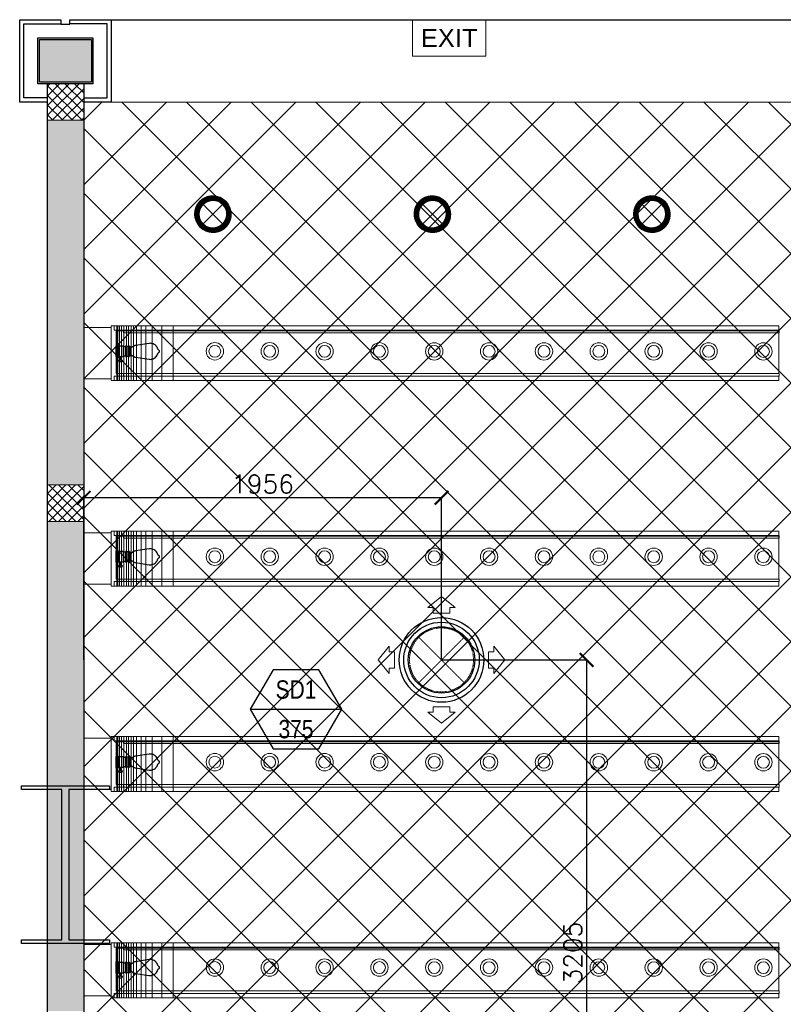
# Model space of a CAD drawing. Header units: millimetres. Extents: x -150 to 72073, y -3152 to 13830.
# Tile 4 of 19: x -150 to 4025, y 8447 to 13830. Entities that reach past the tile are written whole.
import ezdxf
from ezdxf.enums import TextEntityAlignment as Align

# ---------------------------------------------------------------- set-up
doc = ezdxf.new("R2010")
doc.units = ezdxf.units.MM
doc.header["$PDMODE"] = 34
doc.linetypes.add('HIDDEN', pattern=[0.375, 0.25, -0.125])
for name, color, linetype in [('A-ANNO-DIMS-30', 7, 'Continuous'), ('Column', 4, 'Continuous'), ('Legend', 7, 'Continuous')]:
    doc.layers.add(name, color=color, linetype=linetype)
for name, color, linetype, lineweight, true_color in [('A-CEILING-01', 7, 'Continuous', 5, 0xd56ca8), ('ACMV-SA-DUCT', 200, 'Continuous', 20, 0xbf00ff), ('ACMV-SA-FLOW-ARROW', 200, 'Continuous', 20, 0xbf00ff), ('M-MEP-ELLG-LIGHT', 5, 'Continuous', 15, 0x0000ff), ('XR-CP-DS$0$A-DOWN LIG', 9, 'Continuous', 0, 0x808080), ('XR-CP-DS$0$Level 24', 9, 'Continuous', 0, 0x808080)]:
    doc.layers.add(name, color=color, linetype=linetype, lineweight=lineweight, true_color=true_color)
for name, color, linetype, lineweight in [('A-CLMN P', 1, 'Continuous', 30), ('A-LIGHT', 1, 'Continuous', 5), ('A-Wall & Column', 2, 'Continuous', 0), ('ND_26_HATCH', 8, 'Continuous', 13)]:
    doc.layers.add(name, color=color, linetype=linetype, lineweight=lineweight)
doc.layers.add('ACMV-GRD', color=30, linetype='Continuous', true_color=0xff7f00)
doc.layers.add('RCP LAYOUT', color=9, linetype='Continuous', true_color=0x808080)
doc.styles.add('Arial Narrow', font='ARIALN.TTF')
doc.styles.add('Romans', font='Romans.shx')
doc.styles.get("Standard").update_dxf_attribs({"font": 'arial.ttf'})
doc.dimstyles.new('ISO-25', dxfattribs={"dimtxt": 2.5, "dimasz": 2.5, "dimexe": 1.25, "dimexo": 0.625, "dimtad": 1, "dimtxsty": 'Standard', "dimcen": 2.5, "dimadec": 0, "dimazin": 0, "dimtfac": 1, "dimtmove": 0, "dimatfit": 3, "dimfxl": 1, "dimarcsym": 0})
pattern_1 = [(45, (451552.75, 162145.904), (-26.5165043, 26.5165043), []), (135, (451552.75, 162145.904), (-26.5165043, -26.5165043), [])]

# ---------------------------------------------------------------- blocks, each defined once
blk = doc.blocks.new('A$C81f607aa')
at = {"layer": 'ND_26_HATCH', "lineweight": -3, "true_color": 0x808080, "transparency": 33554687}
h = blk.add_hatch(color=8, dxfattribs=at)
h.dxf.hatch_style = 1
h.paths.add_polyline_path([(-14958, 13722), (-15242, 13722), (-15242, 13488), (-14958, 13488)])
at = {"layer": 'ND_26_HATCH', "lineweight": -3, "true_color": 0x808080}
h = blk.add_hatch(dxfattribs=at)
h.set_pattern_fill('ANSI37', color=8, scale=300)
h.set_pattern_definition(pattern_1)
h.paths.add_polyline_path([(-15000, 13480), (-15200, 13480), (-15200, 13280), (-15000, 13280)])
at = {"layer": 'ND_26_HATCH', "lineweight": -3, "true_color": 0x808080, "transparency": 33554687}
h = blk.add_hatch(color=8, dxfattribs=at)
h.dxf.hatch_style = 1
h.paths.add_polyline_path([(-15000, 13280), (-15200, 13280), (-15200, 0), (-11010, 0), (-11010, 650), (-10810, 650), (-10810, 850), (-11210, 850), (-11210, 200), (-15000, 200), (-15000, 8735.8), (-15000, 8835.8), (-15000, 9585.8), (-15000, 9685.8), (-15000, 10435.8), (-15000, 10535.8), (-15000, 11285.8), (-15000, 11385.8), (-15000, 12135.8), (-15000, 12235.8)])
h.paths.add_polyline_path([(-15200, 11087.2), (-15000, 11087.2), (-15000, 11287.2), (-15200, 11287.2)], flags=17)
h.paths.add_polyline_path([(-15200, 8211.4), (-15000, 8211.4), (-15000, 8411.4), (-15200, 8411.4)], flags=17)
h.paths.add_polyline_path([(-15200, 5830), (-15000, 5830), (-15000, 6030), (-15200, 6030)], flags=17)
h.paths.add_polyline_path([(-15200, 3420), (-15000, 3420), (-15000, 3620), (-15200, 3620)], flags=17)
h.paths.add_polyline_path([(-15200, 0), (-15000, 0), (-15000, 200), (-15200, 200)], flags=17)
h.paths.add_polyline_path([(-13205, 0.3), (-13005, 0.3), (-13005, 200.3), (-13205, 200.3)], flags=16)
h.paths.add_polyline_path([(-11210, 0), (-11010, 0), (-11010, 200), (-11210, 200)], flags=17)
h.paths.add_polyline_path([(-11010, 650), (-10810, 650), (-10810, 850), (-11010, 850)], flags=17)
at = {"layer": 'ND_26_HATCH', "lineweight": -3, "true_color": 0x808080}
h = blk.add_hatch(dxfattribs=at)
h.set_pattern_fill('ANSI37', color=8, scale=300)
h.set_pattern_definition(pattern_1)
h.paths.add_polyline_path([(-15000, 11087.2), (-15000, 11287.2), (-15200, 11287.2), (-15200, 11087.2)])
at = {"layer": 'A-CLMN P', "color": 8, "lineweight": 25, "true_color": 0x808080}
for points in [[(-15200, 13380), (-15350, 13380), (-15350, 13830), (-15125, 13830), (-15125, 13805), (-15075, 13805), (-15075, 13830), (-14850, 13830), (-14850, 13380), (-15000, 13380)], [(-15200, 13402), (-15328, 13402), (-15328, 13808), (-15127, 13808)], [(-15000, 13402), (-14872, 13402), (-14872, 13808), (-15073, 13808)]]:
    blk.add_lwpolyline(points, dxfattribs=at)
for points in [[(-15250, 13730), (-14950, 13730), (-14950, 13480), (-15250, 13480)], [(-15242, 13722), (-14958, 13722), (-14958, 13488), (-15242, 13488)]]:
    blk.add_lwpolyline(points, close=True, dxfattribs=at)
at = {"layer": 'A-Wall & Column', "color": 8, "lineweight": -3, "true_color": 0x808080}
for p, q in [((-15200, 13480), (-15200, 0)), ((-15000, 13480), (-15000, 200))]:
    blk.add_line(p, q, dxfattribs=at)
blk.add_lwpolyline([(-14850, 13830), (2000, 13830)], dxfattribs=at)
at = {"layer": 'A-Wall & Column', "color": 8, "true_color": 0x808080}
for points in [[(-15200, 13280), (-15000, 13280), (-15000, 13480), (-15200, 13480)], [(-15200, 11087.2), (-15000, 11087.2), (-15000, 11287.2), (-15200, 11287.2)]]:
    blk.add_lwpolyline(points, close=True, dxfattribs=at)
at = {"layer": 'Column', "color": 8, "lineweight": -3, "true_color": 0x808080}
blk.add_lwpolyline([(-15119.5, 9621.8), (-15340.5, 9621.8), (-15340.5, 9641.8), (-14859.5, 9641.8), (-14859.5, 9621.8), (-15080.5, 9621.8), (-15080.5, 8799.8), (-14859.5, 8799.8), (-14859.5, 8779.8), (-15340.5, 8779.8), (-15340.5, 8799.8), (-15119.5, 8799.8)], close=True, dxfattribs=at)
blk = doc.blocks.new('XR-CP-DS$0$LIGHTSSS')
at = {"layer": 'XR-CP-DS$0$A-DOWN LIG', "color": 253}
for p, q in [((-376912, -150024.1), (-376912, -150324.1)), ((-376906.1, -150024.1), (-376906.1, -150324.1)), ((-376897.5, -150024.1), (-376897.5, -150324.1)), ((-376887.4, -150024.1), (-376887.4, -150324.1)), ((-376873.2, -150024.1), (-376873.2, -150324.1)), ((-376859.8, -150024.1), (-376859.8, -150324.1)), ((-376847.7, -150024.1), (-376847.7, -150324.1)), ((-376834.6, -150024.1), (-376834.6, -150324.1)), ((-376820.7, -150024.1), (-376820.7, -150324.1)), ((-376804.7, -150024.1), (-376804.7, -150324.1)), ((-376778.9, -150024.1), (-376778.9, -150324.1)), ((-376752.8, -150024.1), (-376752.8, -150324.1)), ((-376718.3, -150024.1), (-376718.3, -150324.1)), ((-376665.4, -150024.1), (-376665.4, -150324.1)), ((-376603.6, -150024.1), (-376603.6, -150324.1)), ((-376912, -151147.1), (-376912, -151447.1)), ((-376906.1, -151147.1), (-376906.1, -151447.1)), ((-376897.5, -151147.1), (-376897.5, -151447.1)), ((-376887.4, -151147.1), (-376887.4, -151447.1)), ((-376873.2, -151147.1), (-376873.2, -151447.1)), ((-376859.8, -151147.1), (-376859.8, -151447.1)), ((-376847.7, -151147.1), (-376847.7, -151447.1)), ((-376834.6, -151147.1), (-376834.6, -151447.1)), ((-376820.7, -151147.1), (-376820.7, -151447.1)), ((-376804.7, -151147.1), (-376804.7, -151447.1)), ((-376778.9, -151147.1), (-376778.9, -151447.1)), ((-376752.8, -151147.1), (-376752.8, -151447.1)), ((-376718.3, -151147.1), (-376718.3, -151447.1)), ((-376665.4, -151147.1), (-376665.4, -151447.1)), ((-376603.6, -151147.1), (-376603.6, -151447.1)), ((-376912, -152270.1), (-376912, -152570.1)), ((-376906.1, -152270.1), (-376906.1, -152570.1)), ((-376897.5, -152270.1), (-376897.5, -152570.1)), ((-376887.4, -152270.1), (-376887.4, -152570.1)), ((-376873.2, -152270.1), (-376873.2, -152570.1)), ((-376859.8, -152270.1), (-376859.8, -152570.1)), ((-376847.7, -152270.1), (-376847.7, -152570.1)), ((-376834.6, -152270.1), (-376834.6, -152570.1)), ((-376820.7, -152270.1), (-376820.7, -152570.1)), ((-376804.7, -152270.1), (-376804.7, -152570.1)), ((-376778.9, -152270.1), (-376778.9, -152570.1)), ((-376752.8, -152270.1), (-376752.8, -152570.1)), ((-376718.3, -152270.1), (-376718.3, -152570.1)), ((-376665.4, -152270.1), (-376665.4, -152570.1)), ((-376603.6, -152270.1), (-376603.6, -152570.1)), ((-376912, -153398.1), (-376912, -153698.1)), ((-376906.1, -153398.1), (-376906.1, -153698.1)), ((-376897.5, -153398.1), (-376897.5, -153698.1)), ((-376887.4, -153398.1), (-376887.4, -153698.1)), ((-376873.2, -153398.1), (-376873.2, -153698.1)), ((-376859.8, -153398.1), (-376859.8, -153698.1)), ((-376847.7, -153398.1), (-376847.7, -153698.1)), ((-376834.6, -153398.1), (-376834.6, -153698.1)), ((-376820.7, -153398.1), (-376820.7, -153698.1)), ((-376804.7, -153398.1), (-376804.7, -153698.1)), ((-376778.9, -153398.1), (-376778.9, -153698.1)), ((-376752.8, -153398.1), (-376752.8, -153698.1)), ((-376718.3, -153398.1), (-376718.3, -153698.1)), ((-376665.4, -153398.1), (-376665.4, -153698.1)), ((-376603.6, -153398.1), (-376603.6, -153698.1))]:
    blk.add_line(p, q, dxfattribs=at)
for points in [[(-376943.2, -150033.3), (-377093.2, -150033.3), (-377093.2, -150314.1), (-376943.2, -150314.1)], [(-373292.8, -150024.1), (-376926.1, -150024.1), (-376926.1, -150047.8), (-373292.8, -150047.8)], [(-373292.4, -150052.2), (-376915, -150052.2), (-376915, -150285.9), (-373292.4, -150285.9)], [(-373291.4, -150047.8), (-376875.2, -150047.8), (-376875.2, -150062.2), (-373291.4, -150062.2)], [(-373291.4, -150300.3), (-376875.2, -150300.3), (-376875.2, -150285.9), (-373291.4, -150285.9)], [(-373292.8, -150324.1), (-376926.1, -150324.1), (-376926.1, -150300.3), (-373292.8, -150300.3)], [(-373292.8, -151147.1), (-376926.1, -151147.1), (-376926.1, -151170.8), (-373292.8, -151170.8)], [(-376943.2, -151156.3), (-377093.2, -151156.3), (-377093.2, -151437.1), (-376943.2, -151437.1)], [(-373292.4, -151175.2), (-376915, -151175.2), (-376915, -151408.9), (-373292.4, -151408.9)], [(-373291.4, -151170.8), (-376875.2, -151170.8), (-376875.2, -151185.2), (-373291.4, -151185.2)], [(-373291.4, -151423.3), (-376875.2, -151423.3), (-376875.2, -151408.9), (-373291.4, -151408.9)], [(-373292.8, -151447.1), (-376926.1, -151447.1), (-376926.1, -151423.3), (-373292.8, -151423.3)], [(-376943.2, -152279.3), (-377093.2, -152279.3), (-377093.2, -152560.1), (-376943.2, -152560.1)], [(-373292.8, -152270.1), (-376926.1, -152270.1), (-376926.1, -152293.8), (-373292.8, -152293.8)], [(-373292.4, -152298.2), (-376915, -152298.2), (-376915, -152531.9), (-373292.4, -152531.9)], [(-373291.4, -152293.8), (-376875.2, -152293.8), (-376875.2, -152308.2), (-373291.4, -152308.2)], [(-373292.8, -152570.1), (-376926.1, -152570.1), (-376926.1, -152546.3), (-373292.8, -152546.3)], [(-373291.4, -152546.3), (-376875.2, -152546.3), (-376875.2, -152531.9), (-373291.4, -152531.9)], [(-376943.2, -153407.3), (-377093.2, -153407.3), (-377093.2, -153688.1), (-376943.2, -153688.1)], [(-373292.8, -153398.1), (-376926.1, -153398.1), (-376926.1, -153421.8), (-373292.8, -153421.8)], [(-373292.4, -153426.2), (-376915, -153426.2), (-376915, -153659.9), (-373292.4, -153659.9)], [(-373291.4, -153421.8), (-376875.2, -153421.8), (-376875.2, -153436.2), (-373291.4, -153436.2)], [(-373292.8, -153698.1), (-376926.1, -153698.1), (-376926.1, -153674.3), (-373292.8, -153674.3)], [(-373291.4, -153674.3), (-376875.2, -153674.3), (-376875.2, -153659.9), (-373291.4, -153659.9)]]:
    blk.add_lwpolyline(points, close=True, dxfattribs=at)
for points in [[(-376926.1, -150324.1), (-376943.2, -150324.1), (-376943.2, -150024.1), (-376926.1, -150024.1)], [(-376926.1, -151447.1), (-376943.2, -151447.1), (-376943.2, -151147.1), (-376926.1, -151147.1)], [(-376926.1, -152570.1), (-376943.2, -152570.1), (-376943.2, -152270.1), (-376926.1, -152270.1)], [(-376926.1, -153698.1), (-376943.2, -153698.1), (-376943.2, -153398.1), (-376926.1, -153398.1)]]:
    blk.add_lwpolyline(points, dxfattribs=at)
blk = doc.blocks.new('EXIT LIGHT')
at = {"color": 0}
blk.add_lwpolyline([(-200, -200), (200, -200), (200, 0), (-200, 0)], close=True, dxfattribs=at)
blk.add_attdef('EXIT', text='', height=100, dxfattribs=at).set_placement((0, -100), align=Align.MIDDLE_CENTER)
blk = doc.blocks.new('*U62')
at = {"lineweight": 0}
h = blk.add_hatch(dxfattribs=at)
h.set_pattern_fill('ANSI31', color=0)
h.set_pattern_definition([(45, (0, 0), (-0.08838835, 0.08838835), [])])
h.paths.add_polyline_path([(-70.7, 70.7), (-53, 53, -0.414214), (53, 53), (70.7, 70.7, 0.414214)])
h.paths.add_polyline_path([(75, 0, -0.198912), (53, -53), (70.7, -70.7, 0.198912), (100, 0, 0.198912), (70.7, 70.7), (53, 53, -0.198912)])
h.paths.add_polyline_path([(-53, -53), (-70.7, -70.7, 0.414214), (70.7, -70.7), (53, -53, -0.414214)])
h.paths.add_polyline_path([(-75, 0, -0.198912), (-53, 53), (-70.7, 70.7, 0.198912), (-100, 0, 0.198912), (-70.7, -70.7), (-53, -53, -0.198912)])
at = {"color": 0}
for p, q in [((-53, 53), (53, -53)), ((-53, -53), (53, 53))]:
    blk.add_line(p, q, dxfattribs=at)
at = {"color": 0, "lineweight": 0}
for radius in [100, 75]:
    blk.add_circle((0, 0), radius, dxfattribs=at)
blk = doc.blocks.new('A$C98a85b24')
at = {"layer": 'M-MEP-ELLG-LIGHT', "color": 8, "true_color": 0x808080}
blk.add_blockref('EXIT LIGHT', (-1992, 13830), dxfattribs=at).add_auto_attribs({'EXIT': 'EXIT'})
for p in [(-3283.7, 12766.8), (-2083.7, 12766.8), (-883.7, 12766.8)]:
    blk.add_blockref('*U62', p, dxfattribs=at)
blk = doc.blocks.new('A$C01df6825')
at = {"color": 8, "lineweight": 9, "true_color": 0x808080}
for centre, radius in [((717, -149.8), 47.5), ((1016.9, -149.8), 47.5), ((1316.8, -149.9), 47.5), ((1616.7, -149.9), 47.5), ((1916.6, -150), 47.5), ((2216.5, -150), 47.5), ((2516.4, -150), 47.5), ((2816.3, -150.1), 47.5), ((3116.2, -150.1), 47.5), ((3416.1, -150.1), 47.5), ((3716, -150.2), 47.5), ((717, -149.8), 32.5), ((1016.9, -149.8), 32.5), ((1316.8, -149.9), 32.5), ((1616.7, -149.9), 32.5), ((1916.6, -150), 32.5), ((2216.5, -150), 32.5), ((2516.4, -150), 32.5), ((2816.3, -150.1), 32.5), ((3116.2, -150.1), 32.5), ((3416.1, -150.1), 32.5), ((3716, -150.2), 32.5), ((717, -1272.8), 47.5), ((1016.9, -1272.8), 47.5), ((1316.8, -1272.9), 47.5), ((1616.7, -1272.9), 47.5), ((1916.6, -1273), 47.5), ((2216.5, -1273), 47.5), ((2516.4, -1273), 47.5), ((2816.3, -1273.1), 47.5), ((3116.2, -1273.1), 47.5), ((3416.1, -1273.1), 47.5), ((3716, -1273.2), 47.5), ((717, -1272.8), 32.5), ((1016.9, -1272.8), 32.5), ((1316.8, -1272.9), 32.5), ((1616.7, -1272.9), 32.5), ((1916.6, -1273), 32.5), ((2216.5, -1273), 32.5), ((2516.4, -1273), 32.5), ((2816.3, -1273.1), 32.5), ((3116.2, -1273.1), 32.5), ((3416.1, -1273.1), 32.5), ((3716, -1273.2), 32.5), ((717, -2395.8), 47.5), ((717, -2395.8), 32.5), ((1016.9, -2395.8), 47.5), ((1016.9, -2395.8), 32.5), ((1316.8, -2395.9), 47.5), ((1316.8, -2395.9), 32.5), ((1616.7, -2395.9), 47.5), ((1616.7, -2395.9), 32.5), ((1916.6, -2396), 47.5), ((1916.6, -2396), 32.5), ((2216.5, -2396), 47.5), ((2216.5, -2396), 32.5), ((2516.4, -2396), 47.5), ((2516.4, -2396), 32.5), ((2816.3, -2396.1), 47.5), ((2816.3, -2396.1), 32.5), ((3116.2, -2396.1), 47.5), ((3116.2, -2396.1), 32.5), ((3416.1, -2396.1), 47.5), ((3416.1, -2396.1), 32.5), ((3716, -2396.2), 47.5), ((3716, -2396.2), 32.5), ((717, -3518.8), 47.5), ((717, -3518.8), 32.5), ((1016.9, -3518.8), 47.5), ((1016.9, -3518.8), 32.5), ((1316.8, -3518.9), 47.5), ((1316.8, -3518.9), 32.5), ((1616.7, -3518.9), 47.5), ((1616.7, -3518.9), 32.5), ((1916.6, -3519), 47.5), ((1916.6, -3519), 32.5), ((2216.5, -3519), 47.5), ((2216.5, -3519), 32.5), ((2516.4, -3519), 47.5), ((2516.4, -3519), 32.5), ((2816.3, -3519.1), 47.5), ((2816.3, -3519.1), 32.5), ((3116.2, -3519.1), 47.5), ((3116.2, -3519.1), 32.5), ((3416.1, -3519.1), 47.5), ((3416.1, -3519.1), 32.5), ((3716, -3519.2), 47.5), ((3716, -3519.2), 32.5)]:
    blk.add_circle(centre, radius, dxfattribs=at)
at = {"layer": 'M-MEP-ELLG-LIGHT', "color": 8, "lineweight": -3, "true_color": 0x808080}
for p, q in [((358, -106.4), (282.5, -118.1)), ((363.7, -106), (358, -106.4)), ((369.4, -106.4), (363.7, -106)), ((375, -107.5), (369.4, -106.4)), ((380.4, -109.3), (375, -107.5)), ((178.1, -180.3), (178.1, -119.3)), ((178.1, -119.3), (180.7, -119.3)), ((180.7, -117.9), (181.3, -117.9)), ((180.7, -181.7), (180.7, -117.9)), ((180.7, -119.3), (180.7, -180.3)), ((186.6, -116), (181.3, -116)), ((181.3, -116), (181.3, -183.6)), ((181.3, -117.9), (181.3, -181.7)), ((186.6, -183.6), (186.6, -116)), ((186.6, -117.9), (187.3, -117.9)), ((186.6, -181.7), (186.6, -117.9)), ((187.3, -117.9), (187.3, -181.7)), ((190, -119.3), (187.3, -119.3)), ((187.3, -119.3), (187.3, -180.3)), ((190, -180.3), (190, -119.3)), ((216.5, -121.9), (190, -121.9)), ((217.8, -176.3), (217.8, -123.3)), ((217.8, -123.3), (228.4, -123.3)), ((217.8, -176.3), (217.8, -123.3)), ((228.4, -121.9), (228.4, -123.3)), ((228.4, -123.3), (228.4, -176.3)), ((233.7, -177.7), (233.7, -121.9)), ((244.3, -123.3), (233.7, -123.3)), ((233.7, -123.3), (233.7, -176.3)), ((244.3, -121.9), (244.3, -123.3)), ((244.3, -176.3), (244.3, -123.3)), ((249.6, -177.7), (249.6, -121.9)), ((249.6, -123.3), (253.5, -123.3)), ((253.5, -123.3), (253.5, -176.3)), ((254.9, -124.6), (253.5, -124.6)), ((254.9, -175), (254.9, -124.6)), ((260.2, -131.2), (254.9, -131.2)), ((270.2, -123.4), (260.2, -131.2)), ((260.2, -168.4), (260.2, -131.2)), ((272, -122.1), (270.2, -123.4)), ((274, -120.9), (272, -122.1)), ((276, -119.9), (274, -120.9)), ((278.1, -119.1), (276, -119.9)), ((280.3, -118.5), (278.1, -119.1)), ((282.5, -118.1), (280.3, -118.5)), ((385.5, -111.9), (380.4, -109.3)), ((390.3, -115.1), (385.5, -111.9)), ((394.6, -118.8), (390.3, -115.1)), ((396.2, -120.7), (394.6, -118.8)), ((396.8, -121.3), (396.2, -120.7)), ((397.1, -121.7), (396.8, -121.3)), ((398.3, -123.1), (397.1, -121.7)), ((401.5, -127.9), (398.3, -123.1)), ((404.1, -133), (401.5, -127.9)), ((405.9, -138.5), (404.1, -133)), ((404.1, -166.6), (405.9, -161.1)), ((407.2, -141.1), (405.9, -138.5)), ((405.9, -161.1), (407.2, -158.5)), ((408.5, -142.5), (407.2, -141.1)), ((407.2, -158.5), (408.5, -157.1)), ((411.2, -143.8), (408.5, -142.5)), ((408.5, -157.1), (411.2, -155.8)), ((413.8, -146.4), (411.2, -143.8)), ((411.2, -155.8), (413.8, -153.2)), ((415.2, -149.8), (413.8, -146.4)), ((413.8, -153.2), (415.2, -149.8)), ((180.7, -180.3), (178.1, -180.3)), ((181.3, -181.7), (180.7, -181.7)), ((181.3, -183.6), (186.6, -183.6)), ((187.3, -181.7), (186.6, -181.7)), ((187.3, -180.3), (190, -180.3)), ((190, -177.7), (216.6, -177.7)), ((191.7, -197.6), (191.7, -201.6)), ((195.7, -205.5), (207.1, -205.5)), ((198.1, -177.7), (198.1, -183)), ((198.1, -183), (199.4, -184.3)), ((204.7, -183), (198.1, -183)), ((199.4, -185.6), (198.1, -185.6)), ((198.1, -185.6), (198.1, -187)), ((198.1, -187), (199.4, -187)), ((199.4, -184.3), (199.4, -185.6)), ((203.4, -184.3), (199.4, -184.3)), ((203.4, -185.6), (199.4, -185.6)), ((199.4, -187), (199.4, -189.6)), ((203.4, -187), (199.4, -187)), ((199.4, -189.6), (199.7, -189.6)), ((203.1, -189.6), (199.7, -189.6)), ((199.7, -189.6), (200.5, -197.6)), ((200.5, -197.6), (202.3, -197.6)), ((202.3, -197.6), (203.1, -189.6)), ((203.4, -189.6), (203.1, -189.6)), ((204.7, -183), (203.4, -184.3)), ((203.4, -184.3), (203.4, -185.6)), ((203.4, -185.6), (204.7, -185.6)), ((204.7, -187), (203.4, -187)), ((203.4, -187), (203.4, -189.6)), ((204.7, -177.7), (204.7, -183)), ((204.7, -185.6), (204.7, -187)), ((211.1, -197.6), (211.1, -201.6)), ((228.4, -176.3), (217.8, -176.3)), ((228.4, -176.3), (228.4, -177.7)), ((233.7, -176.3), (244.3, -176.3)), ((244.3, -176.3), (244.3, -177.7)), ((253.5, -176.3), (249.6, -176.3)), ((253.5, -175), (254.9, -175)), ((254.9, -168.4), (260.2, -168.4)), ((260.2, -168.4), (270.2, -176.2)), ((270.2, -176.2), (270.2, -176.3)), ((270.2, -176.3), (270.3, -176.3)), ((270.3, -176.3), (272, -177.6)), ((272, -177.6), (274, -178.7)), ((274, -178.7), (276, -179.7)), ((276, -179.7), (278.1, -180.5)), ((278.1, -180.5), (280.3, -181.1)), ((280.3, -181.1), (282.5, -181.6)), ((282.5, -181.6), (358, -193.2)), ((358, -193.2), (363.7, -193.6)), ((363.7, -193.6), (369.4, -193.2)), ((369.4, -193.2), (372.2, -192.7)), ((372.2, -192.7), (372.3, -192.6)), ((372.3, -192.6), (372.6, -192.6)), ((372.6, -192.6), (374.1, -192.3)), ((374.1, -192.3), (374.4, -192.2)), ((374.4, -192.2), (375, -192.1)), ((375, -192.1), (376.7, -191.5)), ((376.7, -191.5), (377, -191.4)), ((377, -191.4), (380.4, -190.3)), ((380.4, -190.3), (385.5, -187.7)), ((385.5, -187.7), (390.3, -184.6)), ((390.3, -184.6), (394.6, -180.8)), ((394.6, -180.8), (396.2, -178.9)), ((396.2, -178.9), (396.7, -178.3)), ((396.7, -178.3), (397.1, -177.9)), ((397.1, -177.9), (398.3, -176.5)), ((398.3, -176.5), (401.5, -171.7)), ((401.5, -171.7), (404.1, -166.6)), ((358, -1229.4), (282.5, -1241.1)), ((363.7, -1229), (358, -1229.4)), ((369.4, -1229.4), (363.7, -1229)), ((375, -1230.5), (369.4, -1229.4)), ((380.4, -1232.3), (375, -1230.5)), ((385.5, -1234.9), (380.4, -1232.3)), ((390.3, -1238.1), (385.5, -1234.9)), ((178.1, -1303.3), (178.1, -1242.3)), ((178.1, -1242.3), (180.7, -1242.3)), ((180.7, -1240.9), (181.3, -1240.9)), ((180.7, -1304.7), (180.7, -1240.9)), ((180.7, -1242.3), (180.7, -1303.3)), ((186.6, -1239), (181.3, -1239)), ((181.3, -1239), (181.3, -1306.6)), ((181.3, -1240.9), (181.3, -1304.7)), ((186.6, -1306.6), (186.6, -1239)), ((186.6, -1240.9), (187.3, -1240.9)), ((186.6, -1304.7), (186.6, -1240.9)), ((187.3, -1240.9), (187.3, -1304.7)), ((190, -1242.3), (187.3, -1242.3)), ((187.3, -1242.3), (187.3, -1303.3)), ((190, -1303.3), (190, -1242.3)), ((216.5, -1244.9), (190, -1244.9)), ((217.8, -1299.4), (217.8, -1246.3)), ((217.8, -1246.3), (228.4, -1246.3)), ((217.8, -1299.4), (217.8, -1246.3)), ((228.4, -1244.9), (228.4, -1246.3)), ((228.4, -1246.3), (228.4, -1299.4)), ((233.7, -1300.7), (233.7, -1244.9)), ((244.3, -1246.3), (233.7, -1246.3)), ((233.7, -1246.3), (233.7, -1299.4)), ((244.3, -1244.9), (244.3, -1246.3)), ((244.3, -1299.4), (244.3, -1246.3)), ((249.6, -1300.7), (249.6, -1244.9)), ((249.6, -1246.3), (253.5, -1246.3)), ((253.5, -1246.3), (253.5, -1299.4)), ((254.9, -1247.6), (253.5, -1247.6)), ((254.9, -1298), (254.9, -1247.6)), ((260.2, -1254.2), (254.9, -1254.2)), ((254.9, -1291.4), (260.2, -1291.4)), ((270.2, -1246.4), (260.2, -1254.2)), ((260.2, -1291.4), (260.2, -1254.2)), ((260.2, -1291.4), (270.2, -1299.2)), ((272, -1245.1), (270.2, -1246.4)), ((274, -1243.9), (272, -1245.1)), ((276, -1242.9), (274, -1243.9)), ((278.1, -1242.1), (276, -1242.9)), ((280.3, -1241.5), (278.1, -1242.1)), ((282.5, -1241.1), (280.3, -1241.5)), ((394.6, -1241.8), (390.3, -1238.1)), ((396.2, -1243.7), (394.6, -1241.8)), ((396.8, -1244.3), (396.2, -1243.7)), ((397.1, -1244.7), (396.8, -1244.3)), ((398.3, -1246.1), (397.1, -1244.7)), ((401.5, -1250.9), (398.3, -1246.1)), ((404.1, -1256), (401.5, -1250.9)), ((401.5, -1294.7), (404.1, -1289.6)), ((405.9, -1261.5), (404.1, -1256)), ((404.1, -1289.6), (405.9, -1284.1)), ((407.2, -1264.1), (405.9, -1261.5)), ((405.9, -1284.1), (407.2, -1281.5)), ((408.5, -1265.5), (407.2, -1264.1)), ((407.2, -1281.5), (408.5, -1280.2)), ((411.2, -1266.8), (408.5, -1265.5)), ((408.5, -1280.2), (411.2, -1278.8)), ((413.8, -1269.4), (411.2, -1266.8)), ((411.2, -1278.8), (413.8, -1276.2)), ((415.2, -1272.8), (413.8, -1269.4)), ((413.8, -1276.2), (415.2, -1272.8)), ((180.7, -1303.3), (178.1, -1303.3)), ((181.3, -1304.7), (180.7, -1304.7)), ((181.3, -1306.6), (186.6, -1306.6)), ((187.3, -1304.7), (186.6, -1304.7)), ((187.3, -1303.3), (190, -1303.3)), ((190, -1300.7), (216.6, -1300.7)), ((191.7, -1320.6), (191.7, -1324.6)), ((195.7, -1328.6), (207.1, -1328.6)), ((198.1, -1300.7), (198.1, -1306)), ((198.1, -1306), (199.4, -1307.3)), ((204.7, -1306), (198.1, -1306)), ((199.4, -1308.6), (198.1, -1308.6)), ((198.1, -1308.6), (198.1, -1310)), ((198.1, -1310), (199.4, -1310)), ((199.4, -1307.3), (199.4, -1308.6)), ((203.4, -1307.3), (199.4, -1307.3)), ((203.4, -1308.6), (199.4, -1308.6)), ((199.4, -1310), (199.4, -1312.6)), ((203.4, -1310), (199.4, -1310)), ((199.4, -1312.6), (199.7, -1312.6)), ((203.1, -1312.6), (199.7, -1312.6)), ((199.7, -1312.6), (200.5, -1320.6)), ((200.5, -1320.6), (202.3, -1320.6)), ((202.3, -1320.6), (203.1, -1312.6)), ((203.4, -1312.6), (203.1, -1312.6)), ((204.7, -1306), (203.4, -1307.3)), ((203.4, -1307.3), (203.4, -1308.6)), ((203.4, -1308.6), (204.7, -1308.6)), ((204.7, -1310), (203.4, -1310)), ((203.4, -1310), (203.4, -1312.6)), ((204.7, -1300.7), (204.7, -1306)), ((204.7, -1308.6), (204.7, -1310)), ((211.1, -1320.6), (211.1, -1324.6)), ((228.4, -1299.4), (217.8, -1299.4)), ((228.4, -1299.4), (228.4, -1300.7)), ((233.7, -1299.4), (244.3, -1299.4)), ((244.3, -1299.4), (244.3, -1300.7)), ((253.5, -1299.4), (249.6, -1299.4)), ((253.5, -1298), (254.9, -1298)), ((270.2, -1299.2), (270.2, -1299.3)), ((270.2, -1299.3), (270.3, -1299.3)), ((270.3, -1299.3), (272, -1300.6)), ((272, -1300.6), (274, -1301.7)), ((274, -1301.7), (276, -1302.7)), ((276, -1302.7), (278.1, -1303.5)), ((278.1, -1303.5), (280.3, -1304.1)), ((280.3, -1304.1), (282.5, -1304.6)), ((282.5, -1304.6), (358, -1316.2)), ((358, -1316.2), (363.7, -1316.6)), ((363.7, -1316.6), (369.4, -1316.2)), ((369.4, -1316.2), (372.2, -1315.7)), ((372.2, -1315.7), (372.3, -1315.7)), ((372.3, -1315.7), (372.6, -1315.6)), ((372.6, -1315.6), (374.1, -1315.3)), ((374.1, -1315.3), (374.4, -1315.2)), ((374.4, -1315.2), (375, -1315.1)), ((375, -1315.1), (376.7, -1314.5)), ((376.7, -1314.5), (377, -1314.4)), ((377, -1314.4), (380.4, -1313.3)), ((380.4, -1313.3), (385.5, -1310.7)), ((385.5, -1310.7), (390.3, -1307.6)), ((390.3, -1307.6), (394.6, -1303.8)), ((394.6, -1303.8), (396.2, -1301.9)), ((396.2, -1301.9), (396.7, -1301.3)), ((396.7, -1301.3), (397.1, -1300.9)), ((397.1, -1300.9), (398.3, -1299.5)), ((398.3, -1299.5), (401.5, -1294.7)), ((178.1, -2425.8), (178.1, -2364.7)), ((178.1, -2364.7), (180.7, -2364.7)), ((180.7, -2363.4), (181.3, -2363.4)), ((180.7, -2427.1), (180.7, -2363.4)), ((180.7, -2364.7), (180.7, -2425.8)), ((186.6, -2361.5), (181.3, -2361.5)), ((181.3, -2361.5), (181.3, -2429)), ((181.3, -2363.4), (181.3, -2427.1)), ((186.6, -2429), (186.6, -2361.5)), ((186.6, -2363.4), (187.3, -2363.4)), ((186.6, -2427.1), (186.6, -2363.4)), ((187.3, -2363.4), (187.3, -2427.1)), ((190, -2364.7), (187.3, -2364.7)), ((187.3, -2364.7), (187.3, -2425.8)), ((190, -2425.8), (190, -2364.7)), ((216.5, -2367.4), (190, -2367.4)), ((228.4, -2367.4), (228.4, -2368.7)), ((233.7, -2423.1), (233.7, -2367.4)), ((244.3, -2367.4), (244.3, -2368.7)), ((249.6, -2423.1), (249.6, -2367.4)), ((272, -2367.5), (270.2, -2368.8)), ((274, -2366.4), (272, -2367.5)), ((276, -2365.4), (274, -2366.4)), ((278.1, -2364.6), (276, -2365.4)), ((280.3, -2363.9), (278.1, -2364.6)), ((282.5, -2363.5), (280.3, -2363.9)), ((358, -2351.8), (282.5, -2363.5)), ((363.7, -2351.5), (358, -2351.8)), ((369.4, -2351.8), (363.7, -2351.5)), ((375, -2352.9), (369.4, -2351.8)), ((380.4, -2354.8), (375, -2352.9)), ((385.5, -2357.3), (380.4, -2354.8)), ((390.3, -2360.5), (385.5, -2357.3)), ((394.6, -2364.3), (390.3, -2360.5)), ((396.2, -2366.1), (394.6, -2364.3)), ((396.8, -2366.7), (396.2, -2366.1)), ((397.1, -2367.2), (396.8, -2366.7)), ((398.3, -2368.6), (397.1, -2367.2)), ((217.8, -2421.8), (217.8, -2368.7)), ((217.8, -2368.7), (228.4, -2368.7)), ((217.8, -2421.8), (217.8, -2368.7)), ((228.4, -2421.8), (217.8, -2421.8)), ((228.4, -2368.7), (228.4, -2421.8)), ((228.4, -2421.8), (228.4, -2423.1)), ((244.3, -2368.7), (233.7, -2368.7)), ((233.7, -2368.7), (233.7, -2421.8)), ((233.7, -2421.8), (244.3, -2421.8)), ((244.3, -2421.8), (244.3, -2368.7)), ((244.3, -2421.8), (244.3, -2423.1)), ((249.6, -2368.7), (253.5, -2368.7)), ((253.5, -2421.8), (249.6, -2421.8)), ((253.5, -2368.7), (253.5, -2421.8)), ((254.9, -2370), (253.5, -2370)), ((253.5, -2420.5), (254.9, -2420.5)), ((254.9, -2420.5), (254.9, -2370)), ((260.2, -2376.7), (254.9, -2376.7)), ((254.9, -2413.8), (260.2, -2413.8)), ((270.2, -2368.8), (260.2, -2376.7)), ((260.2, -2413.8), (260.2, -2376.7)), ((260.2, -2413.8), (270.2, -2421.7)), ((270.2, -2421.7), (270.2, -2421.7)), ((270.2, -2421.7), (270.3, -2421.8)), ((270.3, -2421.8), (272, -2423)), ((397.1, -2423.3), (398.3, -2421.9)), ((401.5, -2373.4), (398.3, -2368.6)), ((398.3, -2421.9), (401.5, -2417.2)), ((404.1, -2378.5), (401.5, -2373.4)), ((401.5, -2417.2), (404.1, -2412)), ((405.9, -2383.9), (404.1, -2378.5)), ((404.1, -2412), (405.9, -2406.6)), ((407.2, -2386.6), (405.9, -2383.9)), ((405.9, -2406.6), (407.2, -2403.9)), ((408.5, -2387.9), (407.2, -2386.6)), ((407.2, -2403.9), (408.5, -2402.6)), ((411.2, -2389.2), (408.5, -2387.9)), ((408.5, -2402.6), (411.2, -2401.3)), ((413.8, -2391.9), (411.2, -2389.2)), ((411.2, -2401.3), (413.8, -2398.6)), ((415.2, -2395.3), (413.8, -2391.9)), ((413.8, -2398.6), (415.2, -2395.3)), ((180.7, -2425.8), (178.1, -2425.8)), ((181.3, -2427.1), (180.7, -2427.1)), ((181.3, -2429), (186.6, -2429)), ((187.3, -2427.1), (186.6, -2427.1)), ((187.3, -2425.8), (190, -2425.8)), ((190, -2423.1), (216.6, -2423.1)), ((191.7, -2443), (191.7, -2447)), ((195.7, -2451), (207.1, -2451)), ((198.1, -2423.1), (198.1, -2428.4)), ((198.1, -2428.4), (199.4, -2429.8)), ((204.7, -2428.4), (198.1, -2428.4)), ((199.4, -2431.1), (198.1, -2431.1)), ((198.1, -2431.1), (198.1, -2432.4)), ((198.1, -2432.4), (199.4, -2432.4)), ((199.4, -2429.8), (199.4, -2431.1)), ((203.4, -2429.8), (199.4, -2429.8)), ((203.4, -2431.1), (199.4, -2431.1)), ((199.4, -2432.4), (199.4, -2435.1)), ((203.4, -2432.4), (199.4, -2432.4)), ((199.4, -2435.1), (199.7, -2435.1)), ((203.1, -2435.1), (199.7, -2435.1)), ((199.7, -2435.1), (200.5, -2443)), ((200.5, -2443), (202.3, -2443)), ((202.3, -2443), (203.1, -2435.1)), ((203.4, -2435.1), (203.1, -2435.1)), ((204.7, -2428.4), (203.4, -2429.8)), ((203.4, -2429.8), (203.4, -2431.1)), ((203.4, -2431.1), (204.7, -2431.1)), ((204.7, -2432.4), (203.4, -2432.4)), ((203.4, -2432.4), (203.4, -2435.1)), ((204.7, -2423.1), (204.7, -2428.4)), ((204.7, -2431.1), (204.7, -2432.4)), ((211.1, -2443), (211.1, -2447)), ((272, -2423), (274, -2424.2)), ((274, -2424.2), (276, -2425.1)), ((276, -2425.1), (278.1, -2425.9)), ((278.1, -2425.9), (280.3, -2426.6)), ((280.3, -2426.6), (282.5, -2427)), ((282.5, -2427), (358, -2438.7)), ((358, -2438.7), (363.7, -2439.1)), ((363.7, -2439.1), (369.4, -2438.7)), ((369.4, -2438.7), (372.2, -2438.1)), ((372.2, -2438.1), (372.3, -2438.1)), ((372.3, -2438.1), (372.6, -2438)), ((372.6, -2438), (374.1, -2437.7)), ((374.1, -2437.7), (374.4, -2437.7)), ((374.4, -2437.7), (375, -2437.6)), ((375, -2437.6), (376.7, -2437)), ((376.7, -2437), (377, -2436.9)), ((377, -2436.9), (380.4, -2435.7)), ((380.4, -2435.7), (385.5, -2433.2)), ((385.5, -2433.2), (390.3, -2430)), ((390.3, -2430), (394.6, -2426.2)), ((394.6, -2426.2), (396.2, -2424.4)), ((396.2, -2424.4), (396.7, -2423.8)), ((396.7, -2423.8), (397.1, -2423.3)), ((178.1, -3549.3), (178.1, -3488.3)), ((178.1, -3488.3), (180.7, -3488.3)), ((180.7, -3487), (181.3, -3487)), ((180.7, -3550.7), (180.7, -3487)), ((180.7, -3488.3), (180.7, -3549.3)), ((186.6, -3485.1), (181.3, -3485.1)), ((181.3, -3485.1), (181.3, -3552.6)), ((181.3, -3487), (181.3, -3550.7)), ((186.6, -3552.6), (186.6, -3485.1)), ((186.6, -3487), (187.3, -3487)), ((186.6, -3550.7), (186.6, -3487)), ((187.3, -3487), (187.3, -3550.7)), ((190, -3488.3), (187.3, -3488.3)), ((187.3, -3488.3), (187.3, -3549.3)), ((190, -3549.3), (190, -3488.3)), ((216.5, -3490.9), (190, -3490.9)), ((217.8, -3545.4), (217.8, -3492.3)), ((217.8, -3492.3), (228.4, -3492.3)), ((217.8, -3545.4), (217.8, -3492.3)), ((228.4, -3490.9), (228.4, -3492.3)), ((228.4, -3492.3), (228.4, -3545.4)), ((233.7, -3546.7), (233.7, -3490.9)), ((244.3, -3492.3), (233.7, -3492.3)), ((233.7, -3492.3), (233.7, -3545.4)), ((244.3, -3490.9), (244.3, -3492.3)), ((244.3, -3545.4), (244.3, -3492.3)), ((249.6, -3546.7), (249.6, -3490.9)), ((249.6, -3492.3), (253.5, -3492.3)), ((253.5, -3492.3), (253.5, -3545.4)), ((254.9, -3493.6), (253.5, -3493.6)), ((254.9, -3544), (254.9, -3493.6)), ((270.2, -3492.4), (260.2, -3500.2)), ((272, -3491.1), (270.2, -3492.4)), ((274, -3489.9), (272, -3491.1)), ((276, -3488.9), (274, -3489.9)), ((278.1, -3488.1), (276, -3488.9)), ((280.3, -3487.5), (278.1, -3488.1)), ((282.5, -3487.1), (280.3, -3487.5)), ((358, -3475.4), (282.5, -3487.1)), ((363.7, -3475), (358, -3475.4)), ((369.4, -3475.4), (363.7, -3475)), ((375, -3476.5), (369.4, -3475.4)), ((380.4, -3478.3), (375, -3476.5)), ((385.5, -3480.9), (380.4, -3478.3)), ((390.3, -3484.1), (385.5, -3480.9)), ((394.6, -3487.8), (390.3, -3484.1)), ((396.2, -3489.7), (394.6, -3487.8)), ((396.8, -3490.3), (396.2, -3489.7)), ((397.1, -3490.7), (396.8, -3490.3)), ((398.3, -3492.1), (397.1, -3490.7)), ((401.5, -3496.9), (398.3, -3492.1)), ((404.1, -3502), (401.5, -3496.9)), ((180.7, -3549.3), (178.1, -3549.3)), ((181.3, -3550.7), (180.7, -3550.7)), ((181.3, -3552.6), (186.6, -3552.6)), ((187.3, -3550.7), (186.6, -3550.7)), ((187.3, -3549.3), (190, -3549.3)), ((190, -3546.7), (216.6, -3546.7)), ((198.1, -3546.7), (198.1, -3552)), ((198.1, -3552), (199.4, -3553.3)), ((204.7, -3552), (198.1, -3552)), ((204.7, -3552), (203.4, -3553.3)), ((204.7, -3546.7), (204.7, -3552)), ((228.4, -3545.4), (217.8, -3545.4)), ((228.4, -3545.4), (228.4, -3546.7)), ((233.7, -3545.4), (244.3, -3545.4)), ((244.3, -3545.4), (244.3, -3546.7)), ((253.5, -3545.4), (249.6, -3545.4)), ((253.5, -3544), (254.9, -3544)), ((260.2, -3500.2), (254.9, -3500.2)), ((254.9, -3537.4), (260.2, -3537.4)), ((260.2, -3537.4), (260.2, -3500.2)), ((260.2, -3537.4), (270.2, -3545.2)), ((270.2, -3545.2), (270.2, -3545.3)), ((270.2, -3545.3), (270.3, -3545.3)), ((270.3, -3545.3), (272, -3546.6)), ((272, -3546.6), (274, -3547.7)), ((274, -3547.7), (276, -3548.7)), ((276, -3548.7), (278.1, -3549.5)), ((278.1, -3549.5), (280.3, -3550.1)), ((280.3, -3550.1), (282.5, -3550.6)), ((282.5, -3550.6), (358, -3562.2)), ((390.3, -3553.6), (394.6, -3549.8)), ((394.6, -3549.8), (396.2, -3547.9)), ((396.2, -3547.9), (396.7, -3547.3)), ((396.7, -3547.3), (397.1, -3546.9)), ((397.1, -3546.9), (398.3, -3545.5)), ((398.3, -3545.5), (401.5, -3540.7)), ((401.5, -3540.7), (404.1, -3535.6)), ((405.9, -3507.5), (404.1, -3502)), ((404.1, -3535.6), (405.9, -3530.1)), ((407.2, -3510.1), (405.9, -3507.5)), ((405.9, -3530.1), (407.2, -3527.5)), ((408.5, -3511.5), (407.2, -3510.1)), ((407.2, -3527.5), (408.5, -3526.2)), ((411.2, -3512.8), (408.5, -3511.5)), ((408.5, -3526.2), (411.2, -3524.8)), ((413.8, -3515.5), (411.2, -3512.8)), ((411.2, -3524.8), (413.8, -3522.2)), ((415.2, -3518.8), (413.8, -3515.5)), ((413.8, -3522.2), (415.2, -3518.8)), ((191.7, -3566.6), (191.7, -3570.6)), ((195.7, -3574.6), (207.1, -3574.6)), ((199.4, -3554.6), (198.1, -3554.6)), ((198.1, -3554.6), (198.1, -3556)), ((198.1, -3556), (199.4, -3556)), ((199.4, -3553.3), (199.4, -3554.6)), ((203.4, -3553.3), (199.4, -3553.3)), ((203.4, -3554.6), (199.4, -3554.6)), ((199.4, -3556), (199.4, -3558.6)), ((203.4, -3556), (199.4, -3556)), ((199.4, -3558.6), (199.7, -3558.6)), ((203.1, -3558.6), (199.7, -3558.6)), ((199.7, -3558.6), (200.5, -3566.6)), ((200.5, -3566.6), (202.3, -3566.6)), ((202.3, -3566.6), (203.1, -3558.6)), ((203.4, -3558.6), (203.1, -3558.6)), ((203.4, -3553.3), (203.4, -3554.6)), ((203.4, -3554.6), (204.7, -3554.6)), ((204.7, -3556), (203.4, -3556)), ((203.4, -3556), (203.4, -3558.6)), ((204.7, -3554.6), (204.7, -3556)), ((211.1, -3566.6), (211.1, -3570.6)), ((358, -3562.2), (363.7, -3562.6)), ((363.7, -3562.6), (369.4, -3562.2)), ((369.4, -3562.2), (372.2, -3561.7)), ((372.2, -3561.7), (372.3, -3561.7)), ((372.3, -3561.7), (372.6, -3561.6)), ((372.6, -3561.6), (374.1, -3561.3)), ((374.1, -3561.3), (374.4, -3561.2)), ((374.4, -3561.2), (375, -3561.1)), ((375, -3561.1), (376.7, -3560.5)), ((376.7, -3560.5), (377, -3560.4)), ((377, -3560.4), (380.4, -3559.3)), ((380.4, -3559.3), (385.5, -3556.7)), ((385.5, -3556.7), (390.3, -3553.6))]:
    blk.add_line(p, q, dxfattribs=at)
for centre, radius, start, end in [((216.5, -123.3), 1.33, 0, 89.8919), ((231, -123.9), 3.31, 36.7834, 143.2166), ((246.9, -123.9), 3.31, 36.7834, 143.2166), ((191.7, -189.6), 8, 270.3478, 359.7603), ((195.7, -201.6), 3.98, 180, 269.8919), ((211.1, -189.6), 8, 180.2397, 269.6522), ((207.1, -201.6), 3.98, 270.1081, 0), ((216.6, -176.5), 1.2, 270, 6.3515), ((231, -175.7), 3.31, 216.7834, 323.2166), ((246.9, -175.7), 3.31, 216.7834, 323.2166), ((216.5, -1246.3), 1.33, 0, 89.8919), ((231, -1246.9), 3.31, 36.7834, 143.2166), ((246.9, -1246.9), 3.31, 36.7834, 143.2166), ((191.7, -1312.6), 8, 270.3478, 359.7603), ((195.7, -1324.6), 3.98, 180, 269.8919), ((211.1, -1312.6), 8, 180.2397, 269.6522), ((207.1, -1324.6), 3.98, 270.1081, 0), ((216.6, -1299.5), 1.2, 270, 6.3515), ((231, -1298.7), 3.31, 216.7834, 323.2166), ((246.9, -1298.7), 3.31, 216.7834, 323.2166), ((216.5, -2368.7), 1.33, 0, 89.8919), ((231, -2369.4), 3.31, 36.7834, 143.2166), ((246.9, -2369.4), 3.31, 36.7834, 143.2166), ((216.6, -2421.9), 1.2, 270, 6.3515), ((191.7, -2435), 8, 270.3478, 359.7603), ((195.7, -2447), 3.98, 180, 269.8919), ((211.1, -2435), 8, 180.2397, 269.6522), ((207.1, -2447), 3.98, 270.1081, 0), ((231, -2421.1), 3.31, 216.7834, 323.2166), ((246.9, -2421.1), 3.31, 216.7834, 323.2166), ((216.5, -3492.3), 1.33, 0, 89.8919), ((231, -3492.9), 3.31, 36.7834, 143.2166), ((246.9, -3492.9), 3.31, 36.7834, 143.2166), ((216.6, -3545.5), 1.2, 270, 6.3515), ((231, -3544.7), 3.31, 216.7834, 323.2166), ((246.9, -3544.7), 3.31, 216.7834, 323.2166), ((191.7, -3558.6), 8, 270.3478, 359.7603), ((195.7, -3570.6), 3.98, 180, 269.8919), ((211.1, -3558.6), 8, 180.2397, 269.6522), ((207.1, -3570.6), 3.98, 270.1081, 0)]:
    blk.add_arc(centre, radius, start, end, dxfattribs=at)
blk = doc.blocks.new('A$C256bf26b')
at = {"layer": 'A-CEILING-01', "true_color": 0x808080}
h = blk.add_hatch(dxfattribs=at)
h.set_pattern_fill('ANSI37', color=8, scale=2000)
h.set_pattern_definition([(45, (0, 0), (-176.7767, 176.7767), []), (135, (0, 0), (-176.7767, -176.7767), [])])
edge = h.paths.add_edge_path()
edge.add_line((17350, 13380), (12020, 13380))
edge.add_line((12020, 13380), (12020, 13280))
edge.add_line((12020, 13280), (11820, 13280))
edge.add_line((11820, 13280), (11820, 13380))
edge.add_line((11820, 13380), (6090, 13380))
edge.add_line((6090, 13380), (6090, 13280))
edge.add_line((6090, 13280), (5890, 13280))
edge.add_line((5890, 13280), (5890, 13380))
edge.add_line((5890, 13380), (350, 13380))
edge.add_line((350, 13380), (200, 13380))
edge.add_line((200, 13380), (200, 4520))
edge.add_line((200, 4520), (650, 4520))
edge.add_line((650, 4520), (650, 4220))
edge.add_line((650, 4220), (200, 4220))
edge.add_line((200, 4220), (200, 3270))
edge.add_line((200, 3270), (3945, 3270))
edge.add_line((3945, 3270), (3945, 3920))
edge.add_line((3945, 3920), (6135, 3920))
edge.add_line((6135, 3920), (6135, 3270))
edge.add_line((6135, 3270), (9805, 3270))
edge.add_line((9805, 3270), (9805, 3070))
edge.add_line((9805, 3070), (10125.7, 3070))
edge.add_line((10125.7, 3070), (10125.7, 3423))
edge.add_line((10125.7, 3423), (11242.1, 4539.4))
edge.add_line((11242.1, 4539.4), (10770.1, 5011.3))
edge.add_line((10770.1, 5011.3), (11904.4, 6145.6))
edge.add_line((11904.4, 6145.6), (14298.8, 8540))
edge.add_line((14298.8, 8540), (14450, 8540))
edge.add_line((14450, 8540), (14450, 9620))
edge.add_line((14450, 9620), (14450, 12330))
edge.add_arc((15200, 12330), 750, 90, 180, ccw=False)
edge.add_line((15200, 13080), (17350, 13080))
edge.add_line((17350, 13080), (17350, 13380))
h.paths.add_polyline_path([(5890.1, 11294.2), (6090.1, 11294.2), (6090.1, 11094.2), (5890.1, 11094.2)], flags=16)
h.paths.add_polyline_path([(5890.1, 9330), (6090.1, 9330), (6090.1, 9130), (5890.1, 9130)], flags=16)
h.paths.add_polyline_path([(5890, 8418.4), (6090, 8418.4), (6090, 8218.4), (5890, 8218.4)], flags=16)
h.paths.add_polyline_path([(5890, 6030), (6090, 6030), (6090, 5830), (5890, 5830)], flags=16)
h.paths.add_polyline_path([(11820, 8418.4), (12020, 8418.4), (12020, 8218.4), (11820, 8218.4)], flags=16)
h.paths.add_polyline_path([(11820, 9330), (12020, 9330), (12020, 9130), (11820, 9130)], flags=16)
h.paths.add_polyline_path([(11820.1, 11294.2), (12020.1, 11294.2), (12020.1, 11094.2), (11820.1, 11094.2)], flags=16)
at = {"layer": 'A-CEILING-01', "color": 8, "true_color": 0x808080}
blk.add_lwpolyline([(11820, 13380), (6090, 13380), (6090, 13280), (5890, 13280), (5890, 13380), (350, 13380), (200, 13380), (200, 4520), (650, 4520), (650, 4220), (200, 4220), (200, 3270), (3945, 3270), (3945, 3920), (6135, 3920), (6135, 3270), (9805, 3270), (9805, 3070), (10125.7, 3070)], dxfattribs=at)
at = {"layer": 'XR-CP-DS$0$Level 24', "color": 8, "linetype": 'Continuous', "lineweight": 0, "true_color": 0x808080}
blk.add_line((350, 13380), (17200, 13380), dxfattribs=at)
at = {"color": 8, "true_color": 0x808080}
blk.add_blockref('A$C81f607aa', (15200, 0), dxfattribs=at)
at = {"layer": 'A-LIGHT', "color": 8, "true_color": 0x808080}
for name, p in [('A$C98a85b24', (4190, 0)), ('A$C01df6825', (200, 12166.8))]:
    blk.add_blockref(name, p, dxfattribs=at)
at = {"layer": 'XR-CP-DS$0$A-DOWN LIG', "color": 8, "lineweight": 0, "true_color": 0x808080}
blk.add_blockref('XR-CP-DS$0$LIGHTSSS', (377293.2, 162181.1), dxfattribs=at)
blk = doc.blocks.new('SA-RCD-350')
at = {"layer": 'ACMV-GRD'}
for radius in [231.5, 206.5, 181.5]:
    blk.add_circle((0, 0), radius, dxfattribs=at)
at = {"layer": 'ACMV-SA-DUCT', "linetype": 'HIDDEN'}
for p, q in [((-123.7, 123.7), (123.7, -123.7)), ((123.7, 123.7), (-123.7, -123.7))]:
    blk.add_line(p, q, dxfattribs=at)
blk.add_circle((0, 0), 175, dxfattribs=at)
at = {"layer": 'ACMV-SA-FLOW-ARROW'}
for points in [[(0, 346.5), (-75, 286.5), (-45, 286.5), (-45, 256.5), (45, 256.5), (45, 286.5), (75, 286.5), (0, 346.5)], [(-346.5, 0), (-286.5, 75), (-286.5, 45), (-256.5, 45), (-256.5, -45), (-286.5, -45), (-286.5, -75), (-346.5, 0)], [(346.5, 0), (286.5, 75), (286.5, 45), (256.5, 45), (256.5, -45), (286.5, -45), (286.5, -75), (346.5, 0)], [(0, -346.5), (-75, -286.5), (-45, -286.5), (-45, -256.5), (45, -256.5), (45, -286.5), (75, -286.5), (0, -346.5)]]:
    blk.add_lwpolyline(points, dxfattribs=at)
blk = doc.blocks.new('AIR Terminal Tag')
at = {"layer": 'Legend'}
blk.add_line((-250, 0), (250, 0), dxfattribs=at)
blk.add_lwpolyline([(-125, 216.5), (-250, 0), (-125, -216.5), (125, -216.5), (250, 0), (125, 216.5)], close=True, dxfattribs=at)
at = {"layer": 'Legend', "style": 'Arial Narrow'}
for tag, p in [('AIR_TERMINAL_TYPE_NUMBER', (0, 108.3)), ('CFM', (0, -108.3))]:
    blk.add_attdef(tag, text='', height=100, dxfattribs=at).set_placement(p, align=Align.MIDDLE_CENTER)
blk = doc.blocks.new('_ARCHTICK')
at = {"color": 0, "linetype": 'ByBlock', "const_width": 0.15}
blk.add_lwpolyline([(-0.5, -0.5), (0.5, 0.5)], dxfattribs=at)
blk = doc.blocks.new('*D87')
at = {"layer": 'A-ANNO-DIMS-30', "color": 0, "lineweight": -2, "transparency": 16777216}
for p, q in [((200, 10330.6), (200, 11217.5)), ((2156.2, 11216.3), (200, 11216.3)), ((2156.2, 10330.6), (2156.2, 11217.5))]:
    blk.add_line(p, q, dxfattribs=at)
at = {"layer": 'Defpoints', "color": 0, "transparency": 16777216}
for p in [(200, 11216.3), (200, 10329.9), (2156.2, 10329.9)]:
    blk.add_point(p, dxfattribs=at)
at = {"layer": 'A-ANNO-DIMS-30', "color": 0, "lineweight": -2, "transparency": 16777216, "xscale": 75, "yscale": 75, "zscale": 75, "rotation": 180}
blk.add_blockref('_ARCHTICK', (200, 11216.3), dxfattribs=at)
at = {"layer": 'A-ANNO-DIMS-30', "color": 0, "lineweight": -2, "transparency": 16777216, "xscale": 75, "yscale": 75, "zscale": 75}
blk.add_blockref('_ARCHTICK', (2156.2, 11216.3), dxfattribs=at)
at = {"layer": 'A-ANNO-DIMS-30', "color": 0, "transparency": 16777216, "insert": (1178.1, 11291.3), "char_height": 100, "attachment_point": 5, "style": 'Romans'}
blk.add_mtext('1956', dxfattribs=at)
blk = doc.blocks.new('*D90')
at = {"layer": 'A-ANNO-DIMS-30', "color": 0, "lineweight": -2, "transparency": 16777216}
for p, q in [((2156.9, 10329.9), (2950.3, 10329.9)), ((2949.1, 10329.9), (2949.1, 7125.1)), ((2156.9, 7125.1), (2950.3, 7125.1))]:
    blk.add_line(p, q, dxfattribs=at)
at = {"layer": 'Defpoints', "color": 0, "transparency": 16777216}
for p in [(2156.2, 10329.9), (2156.2, 7125.1), (2949.1, 7125.1)]:
    blk.add_point(p, dxfattribs=at)
at = {"layer": 'A-ANNO-DIMS-30', "color": 0, "lineweight": -2, "transparency": 16777216, "xscale": 75, "yscale": 75, "zscale": 75}
for p, rotation in [((2949.1, 10329.9), 90), ((2949.1, 7125.1), 270)]:
    blk.add_blockref('_ARCHTICK', p, dxfattribs=dict(at, rotation=rotation))
at = {"layer": 'A-ANNO-DIMS-30', "color": 0, "transparency": 16777216, "insert": (2874.1, 8727.5), "char_height": 100, "attachment_point": 5, "rotation": 90, "style": 'Romans'}
blk.add_mtext('3205', dxfattribs=at)

msp = doc.modelspace()

# ---------------------------------------------------------------- block references
at = {"layer": 'ACMV-GRD'}
msp.add_blockref('SA-RCD-350', (2156.2, 10329.9), dxfattribs=at)
at = {"layer": 'Legend'}
msp.add_blockref('AIR Terminal Tag', (1360.6, 10059.8), dxfattribs=at).add_auto_attribs({'CFM': '375', 'AIR_TERMINAL_TYPE_NUMBER': 'SD1'})
at = {"layer": 'RCP LAYOUT'}
msp.add_blockref('A$C256bf26b', (0, 0), dxfattribs=at)

# ---------------------------------------------------------------- dimensions: what is measured, and where the dimension line sits
at = {"layer": 'A-ANNO-DIMS-30'}
dim = msp.add_linear_dim(base=(200, 11216.3), p1=(2156.2, 10329.9), p2=(200, 10329.9), dimstyle='ISO-25', override={"dimtxt": 100, "dimasz": 75, "dimgap": 25, "dimdec": 0, "dimtxsty": 'Romans', "dimblk1": 'ARCHTICK', "dimblk2": 'ARCHTICK', "dimsah": 1}, dxfattribs=at)
dim.commit()
dim.dimension.update_dxf_attribs({"geometry": '*D87', "text_midpoint": (1178.1, 11291.3)})
dim = msp.add_linear_dim(base=(2949.1, 7125.1), p1=(2156.2, 10329.9), p2=(2156.2, 7125.1), angle=90, dimstyle='ISO-25', override={"dimtxt": 100, "dimasz": 75, "dimgap": 25, "dimdec": 0, "dimtxsty": 'Romans', "dimblk1": 'ARCHTICK', "dimblk2": 'ARCHTICK', "dimsah": 1}, dxfattribs=at)
dim.commit()
dim.dimension.update_dxf_attribs({"geometry": '*D90', "text_midpoint": (2874.1, 8727.5)})

doc.saveas('drawing.dxf')
